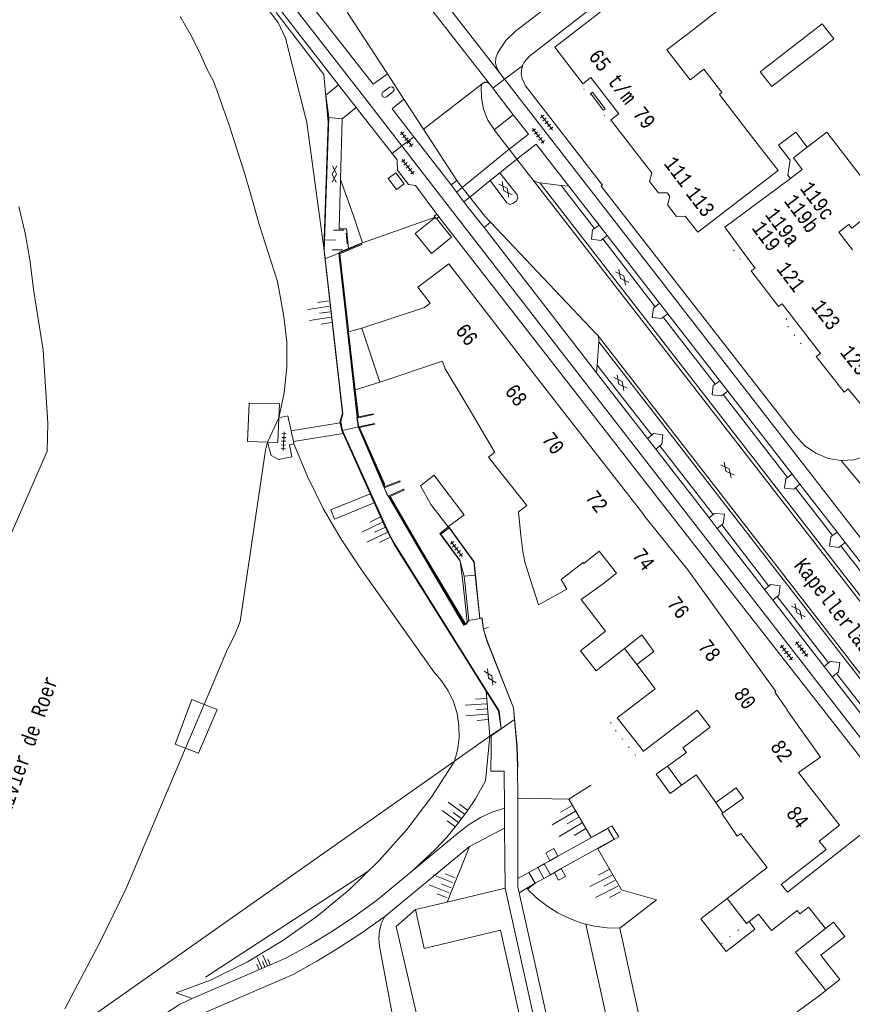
# Model space of a CAD drawing. Header units: metres. Extents: x 196790 to 198335, y 354523 to 356036.
# Tile 48 of 105: x 197305 to 197406, y 355113 to 355232. Entities that reach past the tile are written whole.
import ezdxf

# ---------------------------------------------------------------- set-up
doc = ezdxf.new("R2010")
doc.units = ezdxf.units.M
doc.linetypes.add('DGN Style 1', pattern=[1.160006, 0.00193, -1.158076])
doc.linetypes.add('DGN Style 2', pattern=[186.027128, 111.616277, -74.410851])
for name, color, linetype, lineweight in [('afdak', 252, 'DGN Style 2', 18), ('bij- of bedrijfsgebouw', 252, 'Continuous', 18), ('cultuurscheiding', 252, 'Continuous', 18), ('functiescheiding', 252, 'Continuous', 18), ('heg of haag', 252, 'Continuous', 18), ('hoofdgebouw', 252, 'Continuous', 18), ('huisnummer BAG', 252, 'Continuous', 18), ('insteek water', 252, 'Continuous', 18), ('kant asfaltverharding', 252, 'Continuous', 18), ('kant betonverharding', 252, 'Continuous', 18), ('kant klinkerverharding', 252, 'Continuous', 18), ('kant muur (extern)', 252, 'Continuous', 18), ('kant stolverharding', 252, 'Continuous', 18), ('kant tegelverharding', 252, 'Continuous', 18), ('kunstwerken', 252, 'Continuous', 18), ('overig WOZ', 252, 'DGN Style 1', 18), ('raster', 252, 'Continuous', 18), ('schutting', 252, 'Continuous', 18), ('steiger', 252, 'Continuous', 18), ('straatnaam', 252, 'Continuous', 18), ('taludlijn', 252, 'Continuous', 18), ('taludsymbool', 252, 'Continuous', 18), ('toegangstrap', 252, 'Continuous', 18), ('tussenmuur WOZ', 252, 'DGN Style 1', 18), ('verh asfaltsymbool', 2, 'Continuous', 0), ('verh tegelsymbool', 2, 'Continuous', 0), ('vlakafsluiter grijs', 252, 'DGN Style 2', 18), ('vlakafsluiter groen', 252, 'DGN Style 2', 18), ('waternaam', 252, 'Continuous', 18)]:
    doc.layers.add(name, color=color, linetype=linetype, lineweight=lineweight)
doc.styles.add('Style-Courier New', font='cour.ttf')

# ---------------------------------------------------------------- blocks, each defined once
blk = doc.blocks.new('TA')
at = {"layer": 'taludsymbool', "linetype": 'Continuous', "lineweight": 0}
for p, q in [((-0.5, 0), (-0.5, -0.5)), ((-0.25, 0), (-0.25, -1)), ((0, 0), (0, -0.5)), ((0.25, 0), (0.25, -1)), ((0.5, 0), (0.5, -0.5))]:
    blk.add_line(p, q, dxfattribs=at)
blk = doc.blocks.new('S612')
at = {"layer": 'verh asfaltsymbool', "color": 252}
for p, q in [((-0.99, -0.26), (0.01, 0.24)), ((0.01, -0.26), (-0.99, 0.24)), ((0.01, 0.24), (1.01, -0.26)), ((1.01, 0.24), (0.01, -0.26))]:
    blk.add_line(p, q, dxfattribs=at)
blk = doc.blocks.new('S642')
at = {"layer": 'verh tegelsymbool', "color": 252}
for p, q in [((-1.12, 0), (1.12, 0)), ((-0.9, -0.25), (-0.9, 0.25)), ((-0.45, -0.25), (-0.45, 0.25)), ((0, -0.25), (0, 0.25)), ((0.45, -0.25), (0.45, 0.25)), ((0.9, -0.25), (0.9, 0.25))]:
    blk.add_line(p, q, dxfattribs=at)

msp = doc.modelspace()

# ---------------------------------------------------------------- linework, layer by layer
at = {"layer": 'afdak'}
for p, q in [((197346.466, 355194.44), (197344.876, 355194.027)), ((197344.876, 355194.027), (197345.686, 355186.992)), ((197348.644, 355187.937), (197345.686, 355186.992)), ((197378.237, 355155.77), (197379.715, 355153.829)), ((197389.268, 355137.15), (197390.094, 355135.897))]:
    msp.add_line(p, q, dxfattribs=at)
at = {"layer": 'afdak', "flags": 128}
for points in [[(197398.244, 355214.731), (197396.849, 355216.553), (197398.917, 355218.136), (197400.309, 355216.316)], [(197398.244, 355214.731), (197397.989, 355212.925), (197398.276, 355212.539)], [(197355.511, 355207.682), (197357.331, 355205.425), (197354.9, 355203.465), (197352.944, 355205.89), (197355.348, 355207.829)], [(197355.511, 355207.682), (197355.481, 355207.659), (197355.348, 355207.829)], [(197383.41, 355141.548), (197382.068, 355140.57), (197383.756, 355138.255), (197385.098, 355139.233)], [(197390.636, 355125.561), (197387.474, 355123.11), (197389.839, 355120.058)], [(197389.839, 355120.058), (197390.534, 355119.162), (197393.997, 355121.846), (197393.276, 355122.775)], [(197402.527, 355121.928), (197398.907, 355119.082), (197402.556, 355114.44)]]:
    msp.add_lwpolyline(points, dxfattribs=at)
at = {"layer": 'bij- of bedrijfsgebouw'}
for p, q in [((197399.63, 355229.283), (197397.137, 355227.358)), ((197398.527, 355225.559), (197401.019, 355227.484)), ((197356.927, 355170.471), (197356.944, 355170.484))]:
    msp.add_line(p, q, dxfattribs=at)
at = {"layer": 'bij- of bedrijfsgebouw', "flags": 128}
for points in [[(197399.63, 355229.283), (197402.123, 355231.208), (197403.512, 355229.409), (197401.019, 355227.484)], [(197397.137, 355227.358), (197394.645, 355225.433), (197396.034, 355223.634), (197398.527, 355225.559)], [(197350.678, 355211.186), (197351.608, 355211.891), (197350.59, 355213.236), (197349.644, 355212.529), (197350.678, 355211.186)], [(197356.644, 355174.821), (197355.238, 355176.689), (197353.56, 355175.426), (197354.733, 355173.319)], [(197356.944, 355170.484), (197358.834, 355171.911), (197356.644, 355174.821)], [(197354.733, 355173.319), (197354.831, 355173.143), (197356.927, 355170.471)]]:
    msp.add_lwpolyline(points, dxfattribs=at)
at = {"layer": 'cultuurscheiding', "flags": 128}
msp.add_lwpolyline([(197373.568, 355122.466), (197384.832, 355071.722), (197385.067, 355070.49), (197385.607, 355069.316), (197386.416, 355068.308), (197387.414, 355067.548), (197391.914, 355065.662)], dxfattribs=at)
at = {"layer": 'functiescheiding'}
for p, q in [((197352.695, 355235.821), (197361.906, 355223.963)), ((197363.092, 355225.36), (197354.866, 355235.962)), ((197364.294, 355216.063), (197358.618, 355211.446)), ((197365.22, 355214.871), (197363.178, 355213.23)), ((197361.975, 355212.291), (197359.525, 355210.295))]:
    msp.add_line(p, q, dxfattribs=at)
at = {"layer": 'heg of haag'}
msp.add_line((197327.57, 355116.073), (197347.142, 355128.799), dxfattribs=at)
at = {"layer": 'hoofdgebouw'}
for p, q in [((197386.387, 355230.426), (197390.487, 355233.599)), ((197383.364, 355228.085), (197386.387, 355230.426)), ((197373.104, 355224.101), (197373.199, 355223.985)), ((197393.135, 355218.229), (197389.699, 355222.692)), ((197376.57, 355219.613), (197376.65, 355219.511)), ((197376.65, 355219.511), (197380.097, 355215.051)), ((197400.309, 355216.316), (197398.642, 355215.034)), ((197398.642, 355215.034), (197399.721, 355213.612)), ((197399.721, 355213.612), (197398.276, 355212.539)), ((197391.808, 355204.672), (197393.138, 355202.881)), ((197397.3, 355197.39), (197398.382, 355195.983)), ((197354.074, 355196.958), (197346.466, 355194.44)), ((197398.382, 355195.983), (197400.54, 355193.178)), ((197346.466, 355194.44), (197348.644, 355187.937)), ((197400.54, 355193.178), (197401.9, 355191.41)), ((197348.644, 355187.937), (197356.248, 355190.471)), ((197370.015, 355185.446), (197365.633, 355191.086)), ((197407.83, 355183.996), (197405.256, 355187.106)), ((197358.789, 355185.785), (197362.523, 355179.499)), ((197374.706, 355179.409), (197370.015, 355185.446)), ((197362.523, 355179.499), (197362.543, 355179.466)), ((197380.436, 355172.054), (197374.706, 355179.409)), ((197393.392, 355154.883), (197389.105, 355160.8)), ((197379.715, 355153.829), (197381.767, 355155.391)), ((197387.013, 355148.316), (197380.524, 355143.368)), ((197380.524, 355143.368), (197377.333, 355147.391)), ((197385.098, 355139.233), (197383.41, 355141.548)), ((197386.872, 355140.502), (197385.098, 355139.233)), ((197389.268, 355137.15), (197386.872, 355140.502)), ((197397.916, 355126.326), (197406.96, 355133.397)), ((197392.976, 355122.542), (197390.636, 355125.561)), ((197402.527, 355121.928), (197400.484, 355124.527)), ((197394.438, 355123.675), (197393.276, 355122.775)), ((197393.276, 355122.775), (197392.976, 355122.542)), ((197403.504, 355122.718), (197402.527, 355121.928)), ((197401.939, 355118.722), (197404.268, 355115.788)), ((197404.268, 355115.788), (197402.556, 355114.44)), ((197393.597, 355107.886), (197401.905, 355113.927)), ((197402.556, 355114.44), (197401.905, 355113.927))]:
    msp.add_line(p, q, dxfattribs=at)
at = {"layer": 'hoofdgebouw', "flags": 128}
for points in [[(197375.858, 355233.072), (197369.79, 355228.39), (197373.104, 355224.101)], [(197389.699, 355222.692), (197390.005, 355222.929), (197387.825, 355225.746), (197386.164, 355224.46), (197383.364, 355228.085)], [(197376.57, 355219.613), (197377.537, 355220.36), (197374.157, 355224.725), (197373.199, 355223.985)], [(197393.135, 355218.229), (197396.788, 355213.482), (197387.09, 355206.03), (197385.56, 355208), (197384.51, 355207.95), (197383.438, 355209.346), (197383.716, 355210.376), (197383.46, 355210.705)], [(197407.381, 355211.999), (197402.668, 355218.129), (197400.309, 355216.316)], [(197383.46, 355210.705), (197383.395, 355210.789), (197382.326, 355210.792), (197381.26, 355212.18), (197381.521, 355213.2), (197380.097, 355215.051)], [(197398.276, 355212.539), (197390.34, 355206.65), (197391.808, 355204.672)], [(197405.779, 355203.907), (197404.141, 355206.038), (197405.353, 355206.97), (197405.685, 355206.538), (197407.283, 355207.767)], [(197365.633, 355191.086), (197356.978, 355202.226), (197353.247, 355199.425), (197354.73, 355197.475), (197354.074, 355196.958)], [(197393.138, 355202.881), (197394.007, 355201.71), (197393.55, 355201.36), (197393.625, 355201.262)], [(197393.625, 355201.262), (197396.84, 355197.06), (197397.3, 355197.39)], [(197401.9, 355191.41), (197401.39, 355191.02), (197404.78, 355186.73), (197405.256, 355187.106)], [(197356.248, 355190.471), (197356.562, 355189.534), (197358.789, 355185.785)], [(197366.408, 355173.025), (197361.78, 355178.871), (197362.543, 355179.466)], [(197365.701, 355169.397), (197365.409, 355172.256), (197366.408, 355173.025)], [(197385.68, 355165.515), (197380.704, 355171.711), (197380.436, 355172.054)], [(197375.165, 355167.505), (197373.311, 355166.044), (197373.237, 355166.139), (197370.581, 355164.101), (197371.242, 355162.913), (197367.828, 355161.014), (197366.178, 355166.204), (197365.953, 355167.473), (197365.701, 355169.397)], [(197375.679, 355163.62), (197377.25, 355164.857), (197375.165, 355167.505)], [(197389.105, 355160.8), (197385.765, 355165.409), (197385.68, 355165.515)], [(197375.679, 355163.62), (197372.981, 355161.679), (197375.936, 355157.852)], [(197378.237, 355155.77), (197374.817, 355153.076), (197372.924, 355155.48), (197375.936, 355157.852)], [(197381.767, 355155.391), (197380.34, 355157.426), (197378.237, 355155.77)], [(197397.633, 355148.72), (197396.405, 355150.493), (197396.503, 355150.559), (197393.555, 355154.659), (197393.392, 355154.883)], [(197377.333, 355147.391), (197381.928, 355150.892), (197379.715, 355153.829)], [(197383.41, 355141.548), (197385.722, 355143.182), (197385.285, 355143.754), (197388.577, 355146.265), (197387.013, 355148.316)], [(197400.198, 355139.568), (197399.26, 355140.774), (197401.905, 355142.645), (197397.846, 355148.351), (197397.873, 355148.373), (197397.633, 355148.72)], [(197390.094, 355135.897), (197392.606, 355137.693), (197391.733, 355138.913), (197389.268, 355137.15)], [(197402.59, 355131.469), (197401.74, 355132.48), (197404.199, 355134.419), (197400.198, 355139.568)], [(197392.288, 355133.42), (197391.838, 355133.071), (197389.995, 355135.826), (197390.094, 355135.897)], [(197390.636, 355125.561), (197395.474, 355129.31), (197392.288, 355133.42)], [(197402.59, 355131.469), (197397.151, 355127.238), (197397.916, 355126.326)], [(197400.484, 355124.527), (197399.432, 355123.712), (197399.114, 355124.123), (197395.976, 355121.691), (197394.438, 355123.675)], [(197401.939, 355118.722), (197404.852, 355120.979), (197403.504, 355122.718)]]:
    msp.add_lwpolyline(points, dxfattribs=at)
at = {"layer": 'insteek water'}
for p, q in [((197336.459, 355183.637), (197335.082, 355180.684)), ((197325.166, 355143.72), (197327.404, 355149.005))]:
    msp.add_line(p, q, dxfattribs=at)
at = {"layer": 'insteek water', "flags": 128}
for points in [[(197324.524, 355232.09), (197325.727, 355230.015), (197326.82, 355227.88), (197327.798, 355225.693), (197328.556, 355224.295), (197329.165, 355222.626), (197329.77, 355220.918), (197330.36, 355219.204), (197330.936, 355217.486), (197331.429, 355215.969), (197331.909, 355214.448), (197332.376, 355212.923), (197332.833, 355211.395), (197333.48, 355209.138), (197334.096, 355206.873), (197336.277, 355200.09), (197337.034, 355195.871), (197337.4, 355192.817), (197337.427, 355189.722), (197337.11, 355186.643), (197336.459, 355183.637)], [(197305.015, 355209.15), (197305.785, 355205.944), (197306.335, 355202.701), (197306.848, 355198.9), (197307.977, 355191.783), (197308.518, 355182.988), (197308.445, 355179.607), (197299.256, 355158.651)], [(197327.404, 355149.005), (197330.236, 355155.693), (197331.103, 355157.317), (197331.758, 355159.037), (197334.844, 355179.702), (197335.082, 355180.684)], [(197310.593, 355112.239), (197314.866, 355120.321), (197317.958, 355126.694), (197325.166, 355143.72)]]:
    msp.add_lwpolyline(points, dxfattribs=at)
at = {"layer": 'kant asfaltverharding'}
for p, q in [((197344.724, 355232.614), (197349.563, 355225.192)), ((197351.569, 355222.107), (197349.563, 355225.192)), ((197362.321, 355223.426), (197363.743, 355224.525)), ((197363.092, 355225.36), (197363.743, 355224.525)), ((197361.906, 355223.963), (197362.321, 355223.426)), ((197353.93, 355218.486), (197351.569, 355222.107)), ((197342.477, 355219.892), (197344.104, 355219.73)), ((197344.104, 355219.73), (197343.903, 355212.421)), ((197357.966, 355212.296), (197353.93, 355218.486)), ((197364.294, 355216.063), (197362.457, 355218.43)), ((197365.22, 355214.871), (197364.294, 355216.063)), ((197367.178, 355212.348), (197365.22, 355214.871)), ((197363.178, 355213.23), (197361.975, 355212.291)), ((197343.903, 355212.421), (197343.738, 355206.432)), ((197358.618, 355211.446), (197357.966, 355212.296)), ((197359.525, 355210.295), (197358.618, 355211.446)), ((197446.133, 355110.634), (197367.178, 355212.348)), ((197367.977, 355212.027), (197370.567, 355211.695)), ((197446.014, 355111.479), (197367.977, 355212.027)), ((197370.567, 355211.695), (197374.6, 355206.496)), ((197375.596, 355205.224), (197381.936, 355197.038)), ((197344.861, 355204.007), (197344.855, 355204.074)), ((197382.921, 355195.778), (197389.171, 355187.699)), ((197375.113, 355192.786), (197374.935, 355189.987)), ((197441.13, 355107.698), (197375.113, 355192.786)), ((197374.935, 355189.987), (197381.512, 355181.528)), ((197390.165, 355186.44), (197397.943, 355176.419)), ((197345.933, 355183.59), (197346.117, 355182.545)), ((197382.512, 355180.246), (197388.962, 355171.961)), ((197349.182, 355175.155), (197349.674, 355174.171)), ((197398.888, 355175.177), (197403.377, 355169.41)), ((197389.978, 355170.683), (197395.666, 355163.286)), ((197404.382, 355168.141), (197410.626, 355160.085)), ((197396.689, 355162.029), (197402.884, 355154.038)), ((197358.937, 355158.637), (197359.043, 355158.667)), ((197403.869, 355152.745), (197410.231, 355144.519)), ((197365.322, 355137.661), (197365.314, 355141.451)), ((197365.344, 355127.975), (197365.322, 355137.661)), ((197363.707, 355136.488), (197363.73, 355134.068)), ((197363.73, 355134.068), (197363.798, 355126.805))]:
    msp.add_line(p, q, dxfattribs=at)
at = {"layer": 'kant asfaltverharding', "flags": 128}
for points in [[(197405.387, 355261.545), (197371.377, 355235.216), (197365.072, 355230.348), (197363.894, 355229.215), (197362.987, 355227.856), (197362.881, 355227.652)], [(197362.881, 355227.652), (197362.684, 355227.092), (197362.651, 355226.475), (197362.796, 355225.874), (197363.092, 355225.36)], [(197362.457, 355218.43), (197362.455, 355218.433), (197361.717, 355219.595), (197361.196, 355220.895), (197360.926, 355222.269), (197360.914, 355223.645), (197361.027, 355223.959)], [(197361.027, 355223.959), (197361.299, 355224.151), (197361.632, 355224.153), (197361.906, 355223.963)], [(197342.059, 355202.818), (197341.942, 355203.84), (197342.477, 355219.892)], [(197361.975, 355212.291), (197363.994, 355209.587), (197364.349, 355209.381), (197364.743, 355209.497), (197365.166, 355209.847), (197365.349, 355210.186), (197365.245, 355210.556), (197363.178, 355213.23)], [(197362.045, 355207.269), (197361.338, 355207.993), (197359.525, 355210.295)], [(197374.918, 355193.67), (197374.863, 355193.737), (197362.045, 355207.269)], [(197344.855, 355204.074), (197344.64, 355206.447), (197343.738, 355206.432)], [(197374.6, 355206.496), (197374.377, 355206.32), (197374.23, 355205.184), (197375.367, 355205.05), (197375.596, 355205.224)], [(197344.126, 355182.094), (197343.945, 355183.145), (197344.196, 355184.103), (197342.059, 355202.818)], [(197381.936, 355197.038), (197381.722, 355196.88), (197381.573, 355195.731), (197382.718, 355195.604), (197382.921, 355195.778)], [(197441.888, 355107.396), (197375.209, 355193.322), (197374.918, 355193.67)], [(197389.171, 355187.699), (197388.956, 355187.547), (197388.821, 355186.4), (197389.93, 355186.266), (197390.165, 355186.44)], [(197361.479, 355150.764), (197350.415, 355168.426), (197349.896, 355169.351), (197344.126, 355182.094)], [(197381.512, 355181.528), (197381.742, 355181.715), (197382.875, 355181.583), (197382.732, 355180.425), (197382.512, 355180.246)], [(197397.943, 355176.419), (197397.725, 355176.251), (197397.563, 355175.11), (197398.689, 355175.01), (197398.888, 355175.177)], [(197388.962, 355171.961), (197389.158, 355172.074), (197390.313, 355171.982), (197390.169, 355170.861), (197389.978, 355170.683)], [(197403.377, 355169.41), (197403.165, 355169.241), (197403.024, 355168.102), (197404.146, 355167.978), (197404.382, 355168.141)], [(197395.666, 355163.286), (197395.892, 355163.475), (197397.055, 355163.332), (197396.873, 355162.168), (197396.689, 355162.029)], [(197359.043, 355158.667), (197359.187, 355158.807), (197359.422, 355159.14)], [(197364.934, 355147.172), (197364.805, 355148.595), (197361.603, 355156.696), (197361.178, 355158.107), (197360.989, 355159.414), (197360.73, 355159.383)], [(197402.884, 355154.038), (197403.102, 355154.204), (197404.242, 355154.06), (197404.095, 355152.921), (197403.869, 355152.745)], [(197361.479, 355150.764), (197363.062, 355148.237), (197363.322, 355146.039)], [(197365.314, 355141.451), (197365.227, 355143.936), (197364.934, 355147.172)], [(197363.322, 355146.039), (197362.13, 355145.201), (197362.106, 355143.58)], [(197362.106, 355143.58), (197362.067, 355140.957), (197363.665, 355140.925), (197363.707, 355136.488)], [(197365.506, 355126.261), (197365.346, 355126.98), (197365.344, 355127.975)], [(197363.798, 355126.805), (197379.285, 355057.142), (197380.907, 355057.504)], [(197388.99, 355056.604), (197381.386, 355059.66), (197380.869, 355059.861), (197380.418, 355060.235), (197380.114, 355060.736), (197379.991, 355061.277), (197365.506, 355126.261)]]:
    msp.add_lwpolyline(points, dxfattribs=at)
at = {"layer": 'kant betonverharding'}
msp.add_line((197364.787, 355220.239), (197362.457, 355218.43), dxfattribs=at)
at = {"layer": 'kant klinkerverharding'}
for p, q in [((197344.104, 355219.73), (197345.792, 355221.126)), ((197357.966, 355212.296), (197357.263, 355211.768)), ((197371.499, 355211.603), (197370.567, 355211.695)), ((197375.155, 355206.891), (197371.499, 355211.603)), ((197361.249, 355206.61), (197362.045, 355207.269)), ((197375.155, 355206.891), (197374.6, 355206.496)), ((197375.596, 355205.224), (197376.114, 355205.654)), ((197382.474, 355197.457), (197376.114, 355205.654)), ((197382.474, 355197.457), (197381.936, 355197.038)), ((197382.921, 355195.778), (197383.459, 355196.188)), ((197389.736, 355188.097), (197383.459, 355196.188)), ((197374.852, 355189.05), (197374.935, 355189.987)), ((197381.008, 355181.114), (197374.852, 355189.05)), ((197389.736, 355188.097), (197389.171, 355187.699)), ((197390.165, 355186.44), (197390.717, 355186.833)), ((197398.481, 355176.826), (197390.717, 355186.833)), ((197381.512, 355181.528), (197381.008, 355181.114)), ((197381.997, 355179.838), (197382.512, 355180.246)), ((197388.444, 355171.527), (197381.997, 355179.838)), ((197398.481, 355176.826), (197397.943, 355176.419)), ((197398.888, 355175.177), (197399.429, 355175.604)), ((197403.926, 355169.809), (197399.429, 355175.604)), ((197388.962, 355171.961), (197388.444, 355171.527)), ((197389.432, 355170.252), (197389.978, 355170.683)), ((197395.161, 355162.866), (197389.432, 355170.252)), ((197403.926, 355169.809), (197403.377, 355169.41)), ((197404.382, 355168.141), (197404.904, 355168.548)), ((197411.159, 355160.485), (197404.904, 355168.548)), ((197395.161, 355162.866), (197395.666, 355163.286)), ((197396.689, 355162.029), (197396.138, 355161.607)), ((197402.356, 355153.589), (197396.138, 355161.607)), ((197402.356, 355153.589), (197402.884, 355154.038)), ((197403.869, 355152.745), (197403.326, 355152.339)), ((197409.714, 355144.103), (197403.326, 355152.339)), ((197368.494, 355127.993), (197367.741, 355129.309)), ((197368.502, 355129.732), (197369.267, 355128.426)), ((197363.798, 355126.805), (197356.787, 355125.132)), ((197356.787, 355125.132), (197352.955, 355124.218))]:
    msp.add_line(p, q, dxfattribs=at)
at = {"layer": 'kant klinkerverharding', "flags": 128}
for points in [[(197343.676, 355223.839), (197342.13, 355222.605), (197342.477, 355219.892)], [(197367.178, 355212.348), (197367.65, 355212.096), (197367.977, 355212.027)], [(197374.918, 355193.67), (197375.08, 355193.372), (197375.127, 355193.036), (197375.113, 355192.786)], [(197416.871, 355173.165), (197414.135, 355170.887), (197407.379, 355179.01), (197405.935, 355178.568), (197404.429, 355178.448)], [(197370.175, 355130.663), (197369.668, 355131.598), (197368.731, 355131.08), (197369.205, 355130.123)], [(197369.759, 355128.701), (197370.239, 355127.789), (197371.087, 355128.236), (197370.584, 355129.163)], [(197352.955, 355124.218), (197354.012, 355119.532), (197363.228, 355121.751), (197380.309, 355045.141), (197379.973, 355045.003), (197380.057, 355043.696), (197379.932, 355042.376), (197379.598, 355041.092), (197379.073, 355039.893), (197379.134, 355039.576), (197352.519, 355013.426), (197352.116, 355009.834), (197352.721, 355009.181), (197352.654, 355008.639), (197353.641, 355007.557), (197353.338, 355007.28), (197356.087, 355004.295)]]:
    msp.add_lwpolyline(points, dxfattribs=at)
at = {"layer": 'kant muur (extern)'}
for p, q in [((197374.124, 355222.782), (197374.186, 355222.7)), ((197374.186, 355222.7), (197375.568, 355220.912)), ((197375.568, 355220.912), (197375.681, 355220.771)), ((197355.348, 355207.829), (197355.337, 355207.844)), ((197355.806, 355207.908), (197355.511, 355207.682)), ((197343.779, 355203.55), (197343.685, 355203.51)), ((197343.685, 355203.51), (197345.925, 355183.657)), ((197343.779, 355203.55), (197344.861, 355204.007)), ((197344.875, 355194.027), (197344.849, 355194.26)), ((197345.925, 355183.657), (197345.933, 355183.59)), ((197346.1, 355182.516), (197346.117, 355182.545)), ((197349.182, 355175.155), (197349.167, 355175.189)), ((197349.706, 355174.117), (197349.674, 355174.171)), ((197360.73, 355159.383), (197360.194, 355164.609))]:
    msp.add_line(p, q, dxfattribs=at)
at = {"layer": 'kant muur (extern)', "flags": 128}
for points in [[(197375.681, 355220.771), (197375.902, 355220.942), (197374.346, 355222.954), (197374.124, 355222.782)], [(197355.337, 355207.844), (197355.227, 355207.986), (197355.555, 355208.231)], [(197355.511, 355207.682), (197355.481, 355207.659), (197355.348, 355207.829)], [(197355.555, 355208.231), (197355.565, 355208.238), (197355.819, 355207.918), (197355.806, 355207.908)], [(197344.861, 355204.007), (197346.44, 355204.673), (197346.487, 355204.562), (197343.814, 355203.434), (197344.849, 355194.26)], [(197346.061, 355183.74), (197346.037, 355183.735), (197344.875, 355194.027)], [(197345.933, 355183.59), (197347.887, 355184.004), (197347.862, 355184.121), (197346.061, 355183.74)], [(197346.117, 355182.545), (197348.013, 355182.955), (197348.038, 355182.838), (197346.205, 355182.441)], [(197349.167, 355175.189), (197346.057, 355182.44), (197346.1, 355182.516)], [(197349.189, 355175.444), (197346.191, 355182.432), (197346.195, 355182.439), (197346.205, 355182.441)], [(197349.189, 355175.444), (197349.247, 355175.309), (197351.063, 355176.014), (197351.106, 355175.902), (197349.182, 355175.155)], [(197349.674, 355174.171), (197351.535, 355174.993), (197351.577, 355174.88), (197349.846, 355174.116), (197349.885, 355174.05)], [(197349.706, 355174.117), (197355.754, 355163.788), (197358.826, 355158.594), (197358.937, 355158.637)], [(197358.937, 355158.637), (197355.791, 355163.962), (197349.885, 355174.05)]]:
    msp.add_lwpolyline(points, dxfattribs=at)
at = {"layer": 'kant stolverharding'}
for q in [(197363.73, 355134.068), (197349.278, 355123.396)]:
    msp.add_line((197359.48, 355131.827), q, dxfattribs=at)
at = {"layer": 'kant stolverharding', "flags": 128}
for points in [[(197352.631, 355128.932), (197358.234, 355133.561), (197359.466, 355134.516), (197360.806, 355135.332), (197362.229, 355135.993), (197363.707, 355136.488)], [(197325.973, 355113.491), (197337.299, 355118.366), (197340.139, 355119.941), (197342.917, 355121.628), (197345.627, 355123.423), (197348.261, 355125.322), (197352.631, 355128.932)], [(197349.278, 355123.396), (197346.59, 355121.503), (197343.841, 355119.699), (197341.033, 355117.986), (197338.173, 355116.366), (197326.709, 355111.436), (197325.452, 355110.83), (197324.597, 355110.249)], [(197325.973, 355113.491), (197324.424, 355112.763), (197322.968, 355111.796), (197321.642, 355110.594), (197320.503, 355109.186), (197319.593, 355107.62)]]:
    msp.add_lwpolyline(points, dxfattribs=at)
at = {"layer": 'kant tegelverharding'}
for p, q in [((197487.508, 355064.993), (197363.743, 355224.525)), ((197343.676, 355223.839), (197345.792, 355221.126)), ((197364.787, 355220.239), (197362.321, 355223.426)), ((197350.134, 355215.559), (197345.792, 355221.126)), ((197352.755, 355217.58), (197357.263, 355211.768)), ((197358.821, 355209.722), (197357.925, 355210.882)), ((197355.806, 355207.908), (197355.555, 355208.231)), ((197382.704, 355173.364), (197355.806, 355207.908)), ((197374.852, 355189.05), (197361.249, 355206.61)), ((197376.114, 355205.654), (197375.155, 355206.891)), ((197383.459, 355196.188), (197382.474, 355197.457)), ((197390.717, 355186.833), (197389.736, 355188.097)), ((197338.218, 355180.75), (197338.271, 355180.492)), ((197381.997, 355179.838), (197381.008, 355181.114)), ((197404.429, 355178.448), (197422.216, 355157.066)), ((197399.429, 355175.604), (197398.481, 355176.826)), ((197389.432, 355170.252), (197388.444, 355171.527)), ((197404.904, 355168.548), (197403.926, 355169.809)), ((197396.138, 355161.607), (197395.161, 355162.866)), ((197403.326, 355152.339), (197402.356, 355153.589))]:
    msp.add_line(p, q, dxfattribs=at)
at = {"layer": 'kant tegelverharding', "flags": 128}
for points in [[(197351.32, 355216.473), (197346.25, 355223.021), (197337.369, 355234.416), (197243.012, 355355.967), (197242.503, 355356.81), (197242.203, 355357.748), (197242.06, 355358.479), (197241.6, 355359.917), (197240.817, 355361.208), (197237.815, 355365.062)], [(197336.343, 355232.988), (197336.506, 355232.778), (197336.634, 355232.868), (197343.676, 355223.839)], [(197349.563, 355225.192), (197347.837, 355223.911), (197340.253, 355233.64)], [(197365.886, 355226.135), (197366.102, 355226.602), (197366.733, 355227.319), (197375.186, 355233.883)], [(197404.429, 355178.448), (197402.852, 355178.728), (197401.336, 355179.354), (197399.992, 355180.293), (197398.906, 355181.471), (197375.427, 355211.611), (197375.584, 355211.744), (197366.281, 355223.741), (197365.848, 355224.593), (197365.755, 355225.098), (197365.767, 355225.624), (197365.886, 355226.135)], [(197349.035, 355222.949), (197348.895, 355222.71), (197348.968, 355222.443), (197349.209, 355222.307), (197349.475, 355222.384), (197350.246, 355222.997), (197350.38, 355223.225), (197350.315, 355223.481), (197350.087, 355223.615), (197349.831, 355223.549), (197349.035, 355222.949)], [(197351.569, 355222.107), (197350.13, 355220.964), (197352.755, 355217.58)], [(197364.294, 355216.063), (197366.616, 355217.876), (197364.787, 355220.239)], [(197484.931, 355044.212), (197481.749, 355048.31), (197357.892, 355207.986), (197351.32, 355216.473)], [(197371.499, 355211.603), (197367.557, 355216.684), (197365.22, 355214.871)], [(197355.555, 355208.231), (197352.955, 355211.669), (197352.134, 355211.814), (197350.788, 355213.519), (197350.732, 355214.792), (197350.134, 355215.559)], [(197357.925, 355210.882), (197357.876, 355210.945), (197357.263, 355211.768)], [(197361.249, 355206.61), (197359.343, 355209.047), (197358.821, 355209.722)], [(197336.459, 355183.637), (197337.55, 355183.871), (197337.95, 355182.041)], [(197337.95, 355182.041), (197337.995, 355181.838), (197338.218, 355180.75)], [(197338.271, 355180.492), (197337.739, 355180.373), (197338.022, 355178.912), (197336.413, 355178.571), (197335.502, 355179.071), (197335.082, 355180.684)], [(197382.704, 355173.364), (197415.028, 355132.025), (197418.821, 355127.312), (197426.22, 355117.67), (197426.162, 355117.573), (197439.09, 355100.957), (197447.403, 355090.49), (197447.266, 355090.385), (197453.819, 355082.221), (197453.723, 355082.153), (197455.981, 355079.258), (197455.944, 355079.174), (197461.241, 355072.44), (197461.369, 355072.494), (197471.122, 355059.986), (197471.26, 355059.822), (197471.3, 355059.861), (197476.126, 355053.586), (197479.589, 355049.159), (197481.012, 355047.29), (197484.037, 355043.418)], [(197360.194, 355164.609), (197360.03, 355166.208), (197357.025, 355170.339), (197356.01, 355169.574), (197358.338, 355166.44), (197358.853, 355164.489)]]:
    msp.add_lwpolyline(points, dxfattribs=at)
at = {"layer": 'kunstwerken'}
for p, q in [((197337.95, 355182.041), (197343.865, 355183.004)), ((197344.224, 355181.728), (197338.218, 355180.75))]:
    msp.add_line(p, q, dxfattribs=at)
at = {"layer": 'kunstwerken', "flags": 128}
msp.add_lwpolyline([(197347.978, 355173.337), (197343.184, 355171.389), (197342.732, 355172.499), (197347.488, 355174.432)], dxfattribs=at)
at = {"layer": 'overig WOZ'}
msp.add_line((197374.186, 355222.7), (197375.568, 355220.912), dxfattribs=at)
at = {"layer": 'overig WOZ', "flags": 128}
for points in [[(197374.186, 355222.7), (197373.953, 355222.52), (197372.866, 355223.917), (197373.104, 355224.101)], [(197376.65, 355219.511), (197376.417, 355219.331), (197375.335, 355220.732), (197375.568, 355220.912)], [(197393.138, 355202.881), (197392.513, 355202.417), (197391.184, 355204.208), (197391.808, 355204.672)], [(197400.54, 355193.178), (197399.637, 355192.482), (197397.478, 355195.288), (197398.382, 355195.983)], [(197380.524, 355143.368), (197379.67, 355142.691), (197376.479, 355146.714), (197377.333, 355147.391)]]:
    msp.add_lwpolyline(points, dxfattribs=at)
at = {"layer": 'raster'}
for p, q in [((197341.907, 355204.114), (197342.397, 355219.323)), ((197355.337, 355207.844), (197346.571, 355204.748)), ((197343.038, 355206.288), (197344.288, 355206.309)), ((197344.702, 355204.651), (197344.586, 355205.932)), ((197343.354, 355205.098), (197342.087, 355205.114)), ((197344.157, 355203.897), (197342.898, 355203.925)), ((197343.779, 355203.55), (197344.849, 355194.26)), ((197344.849, 355194.26), (197344.876, 355194.027)), ((197344.876, 355194.027), (197345.686, 355186.992)), ((197345.686, 355186.992), (197346.061, 355183.74)), ((197347.488, 355174.432), (197344.224, 355181.728)), ((197346.074, 355182.535), (197346.1, 355182.516)), ((197346.1, 355182.516), (197346.205, 355182.441)), ((197349.189, 355175.444), (197349.167, 355175.189)), ((197347.978, 355173.337), (197347.488, 355174.432)), ((197349.706, 355174.117), (197349.885, 355174.05)), ((197361.197, 355158.113), (197361.77, 355158.333)), ((197361.969, 355145.149), (197357.676, 355142.13)), ((197357.676, 355142.13), (197313.903, 355111.354)), ((197365.334, 355141.453), (197365.314, 355141.451))]:
    msp.add_line(p, q, dxfattribs=at)
at = {"layer": 'raster', "flags": 128}
for points in [[(197342.397, 355219.323), (197341.873, 355225.112), (197336.114, 355232.571)], [(197346.571, 355204.748), (197345.913, 355204.516), (197344.855, 355204.074)], [(197343.865, 355183.004), (197343.84, 355183.113), (197344.144, 355184.134), (197342.162, 355201.638), (197341.907, 355204.114)], [(197343.779, 355203.55), (197343.771, 355203.623), (197344.855, 355204.074)], [(197344.224, 355181.728), (197344.08, 355182.049), (197343.865, 355183.004)], [(197345.925, 355183.657), (197345.885, 355183.656), (197346.022, 355182.574), (197346.074, 355182.535)], [(197345.925, 355183.657), (197346.07, 355183.66), (197346.061, 355183.74)], [(197346.205, 355182.441), (197349.206, 355175.641), (197349.189, 355175.444)], [(197349.167, 355175.189), (197349.164, 355175.151), (197349.604, 355174.155), (197349.706, 355174.117)], [(197361.491, 355150.623), (197350.478, 355168.184), (197349.282, 355170.422), (197347.978, 355173.337)], [(197349.885, 355174.05), (197349.933, 355174.032), (197353.601, 355167.726), (197359.043, 355158.667)], [(197356.927, 355170.471), (197355.923, 355169.644), (197358.351, 355166.318), (197358.706, 355163.813), (197359.2, 355159.039), (197359.043, 355158.667)], [(197361.197, 355158.113), (197361.006, 355159.436), (197360.748, 355159.405), (197360.049, 355166.215), (197356.944, 355170.484)], [(197361.197, 355158.113), (197361.622, 355156.703), (197364.825, 355148.6), (197365.247, 355143.937), (197365.334, 355141.453)], [(197361.491, 355150.623), (197363.003, 355148.213), (197363.303, 355146.087), (197361.969, 355145.149)], [(197377.663, 355121.956), (197382.106, 355125.399), (197377.871, 355126.599), (197374.999, 355131.573), (197377.547, 355133.022), (197376.7, 355134.321), (197374.212, 355132.934), (197371.498, 355137.565)], [(197377.663, 355121.956), (197380.683, 355108.178), (197381.152, 355106.115), (197382.84, 355100.165)]]:
    msp.add_lwpolyline(points, dxfattribs=at)
at = {"layer": 'schutting', "flags": 128}
msp.add_lwpolyline([(197371.498, 355137.565), (197374.121, 355139.213), (197374.21, 355139.269)], dxfattribs=at)
at = {"layer": 'steiger', "flags": 128}
for points in [[(197336.459, 355183.637), (197336.525, 355185.31), (197332.877, 355185.41), (197332.677, 355180.777), (197335.082, 355180.684)], [(197336.459, 355183.637), (197336.34, 355180.636), (197335.082, 355180.684)], [(197325.166, 355143.72), (197323.902, 355144.195), (197325.922, 355149.585), (197327.404, 355149.005)], [(197327.404, 355149.005), (197328.978, 355148.389), (197326.727, 355143.133), (197325.166, 355143.72)]]:
    msp.add_lwpolyline(points, dxfattribs=at)
at = {"layer": 'taludlijn'}
for p, q in [((197361.491, 355150.623), (197361.479, 355150.764)), ((197361.969, 355145.149), (197361.491, 355150.623)), ((197361.417, 355139.79), (197361.969, 355145.149)), ((197359.48, 355131.827), (197356.787, 355125.132)), ((197366.506, 355126.702), (197367.429, 355127.397))]:
    msp.add_line(p, q, dxfattribs=at)
at = {"layer": 'taludlijn', "flags": 128}
for points in [[(197286.717, 355295.488), (197336.381, 355231.368), (197337.267, 355229.468)], [(197337.267, 355229.468), (197339.852, 355219.29), (197341.907, 355204.114)], [(197346.571, 355204.748), (197345.429, 355208.134), (197343.903, 355212.421)], [(197357.676, 355142.13), (197358.048, 355143.489), (197358.235, 355144.927), (197358.217, 355146.408), (197357.985, 355147.887), (197357.543, 355149.316), (197356.908, 355150.654), (197356.107, 355151.864), (197355.175, 355152.92), (197346.362, 355165.395), (197343.967, 355168.953), (197341.811, 355172.672), (197339.908, 355176.527), (197338.271, 355180.492)], [(197357.676, 355142.13), (197357.654, 355142.069), (197354.957, 355137.898), (197351.927, 355133.908), (197348.583, 355130.138), (197344.951, 355126.624), (197341.06, 355123.398), (197336.947, 355120.487), (197332.649, 355117.912), (197328.208, 355115.688), (197324.025, 355114.159), (197325.973, 355113.491)], [(197352.631, 355128.932), (197355.442, 355131.544), (197356.748, 355132.963), (197357.979, 355134.45), (197359.131, 355136), (197360.199, 355137.606), (197361.417, 355139.79)], [(197373.568, 355122.466), (197373.063, 355122.591), (197371.575, 355123.132), (197370.154, 355123.829), (197368.822, 355124.668), (197367.601, 355125.633), (197366.506, 355126.702)], [(197355.103, 355085.211), (197348.603, 355119.807), (197348.515, 355120.728), (197348.601, 355121.665), (197348.861, 355122.57), (197349.278, 355123.396)], [(197352.955, 355124.218), (197350.636, 355122.159), (197359.413, 355084.465)], [(197377.663, 355121.956), (197376.133, 355122.004), (197374.591, 355122.214), (197373.568, 355122.466)]]:
    msp.add_lwpolyline(points, dxfattribs=at)
at = {"layer": 'toegangstrap'}
for p, q in [((197358.853, 355164.489), (197360.194, 355164.609)), ((197358.853, 355164.489), (197359.422, 355159.14)), ((197359.422, 355159.14), (197360.73, 355159.383)), ((197370.175, 355130.663), (197369.205, 355130.123)), ((197367.741, 355129.309), (197366.663, 355128.709)), ((197368.502, 355129.732), (197367.741, 355129.309)), ((197369.205, 355130.123), (197368.502, 355129.732)), ((197366.663, 355128.709), (197367.429, 355127.397)), ((197368.494, 355127.993), (197369.267, 355128.426)), ((197369.267, 355128.426), (197369.759, 355128.701)), ((197369.759, 355128.701), (197370.584, 355129.163)), ((197367.429, 355127.397), (197368.494, 355127.993))]:
    msp.add_line(p, q, dxfattribs=at)
at = {"layer": 'toegangstrap', "flags": 128}
msp.add_lwpolyline([(197370.584, 355129.163), (197376.961, 355132.732), (197376.218, 355134.025), (197370.175, 355130.663)], dxfattribs=at)
at = {"layer": 'tussenmuur WOZ'}
msp.add_line((197392.976, 355122.542), (197389.839, 355120.058), dxfattribs=at)
at = {"layer": 'vlakafsluiter grijs'}
for p, q in [((197365.886, 355226.135), (197363.743, 355224.525)), ((197353.93, 355218.486), (197361.027, 355223.959)), ((197351.32, 355216.473), (197352.755, 355217.58)), ((197350.134, 355215.559), (197351.32, 355216.473)), ((197357.925, 355210.882), (197358.618, 355211.446)), ((197358.821, 355209.722), (197359.525, 355210.295)), ((197342.059, 355202.818), (197343.685, 355203.51)), ((197346.074, 355182.535), (197344.126, 355182.094)), ((197346.117, 355182.545), (197346.074, 355182.535)), ((197364.934, 355147.172), (197363.322, 355146.039))]:
    msp.add_line(p, q, dxfattribs=at)
at = {"layer": 'vlakafsluiter groen'}
for p, q in [((197371.498, 355137.565), (197365.322, 355137.661)), ((197365.344, 355127.975), (197366.663, 355128.709)), ((197365.506, 355126.261), (197367.429, 355127.397))]:
    msp.add_line(p, q, dxfattribs=at)

# ---------------------------------------------------------------- block references
at = {"layer": 'taludsymbool'}
for p, xscale, yscale, zscale, rotation in [((197342.666, 355196.445), 2.634694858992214, 2.634694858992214, 2.634694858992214, 278.754429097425), ((197349.252, 355170.386), 2.72534933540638, 2.72534933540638, 2.72534933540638, 295.4931724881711), ((197361.594, 355148.45), 2.581758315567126, 2.581758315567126, 2.581758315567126, 274.4429597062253), ((197358.537, 355135.227), 2.477233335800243, 2.477233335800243, 2.477233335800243, 233.9165109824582), ((197372.713, 355135.399), 3.258020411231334, 3.258020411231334, 3.258020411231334, 300.610883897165), ((197357.277, 355126.836), 2.59251576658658, 2.59251576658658, 2.59251576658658, 247.9564566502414), ((197377.065, 355127.724), 3.019246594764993, 3.019246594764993, 3.019246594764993, 297.048799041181), ((197334.74, 355117.272), 1.434935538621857, 1.434935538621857, 1.434935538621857, 203.4921973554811)]:
    msp.add_blockref('TA', p, dxfattribs=dict(at, xscale=xscale, yscale=yscale, zscale=zscale, rotation=rotation))
at = {"layer": 'verh asfaltsymbool'}
for p, rotation in [((197343.152, 355213.054), 88.39613722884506), ((197363.843, 355211.224), 306.7437966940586), ((197377.944, 355200.618), 307.8096521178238), ((197377.741, 355187.874), 307.8096521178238), ((197390.694, 355177.327), 307.8096521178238), ((197399.244, 355160.251), 307.8096521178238), ((197361.995, 355152.33), 302.0843615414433)]:
    msp.add_blockref('S612', p, dxfattribs=dict(at, rotation=rotation))
at = {"layer": 'verh tegelsymbool'}
for p, rotation in [((197368.824, 355219.307), 307.8900628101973), ((197367.808, 355217.68), 307.8900628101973), ((197351.892, 355217.273), 307.8900628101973), ((197352.049, 355213.951), 307.8900628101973), ((197337.03, 355180.799), 87.24916520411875), ((197357.924, 355167.792), 126.4231783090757), ((197399.64, 355155.679), 307.8096521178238), ((197397.811, 355155.272), 307.8096521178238)]:
    msp.add_blockref('S642', p, dxfattribs=dict(at, rotation=rotation))

# ---------------------------------------------------------------- texts
at = {"layer": 'huisnummer BAG', "style": 'Style-Courier New', "width": 0.694444}
for s, rotation, p in [('65 t/m 79', 307.68393, (197373.787, 355227.252)), ('111', 307.52317, (197382.897, 355214.318)), ('113', 307.52317, (197385.544, 355210.703)), ('119c', 306.58342, (197399.35, 355211.33)), ('119b', 306.58342, (197397.433, 355209.801)), ('119a', 306.58342, (197395.134, 355208.157)), ('119', 306.58342, (197393.53, 355206.55)), ('121', 307.44284, (197396.5, 355201.622)), ('123', 307.56859, (197400.735, 355197.028)), ('66', 307.80965, (197357.699, 355194.12)), ('125', 308.30199, (197404.186, 355191.517)), ('68', 307.80965, (197363.664, 355186.803)), ('70', 307.80965, (197368.13, 355180.984)), ('72', 307.80965, (197373.403, 355173.959)), ('74', 307.80965, (197379.052, 355166.958)), ('76', 307.80965, (197383.264, 355161.143)), ('78', 307.80965, (197387.029, 355155.947)), ('80', 305.80411, (197391.33, 355150.236)), ('82', 305.4378, (197395.769, 355143.872)), ('84', 307.85489, (197397.678, 355135.822))]:
    msp.add_text(s, height=1.8, rotation=rotation, dxfattribs=at).set_placement(p)
at = {"layer": 'straatnaam', "style": 'Style-Courier New', "width": 0.694444}
msp.add_text('Kapellerlaan', height=1.8, rotation=307.80965, dxfattribs=at).set_placement((197398.628, 355165.77))
at = {"layer": 'waternaam', "style": 'Style-Courier New', "width": 0.694444}
msp.add_text('Rivier de Roer', height=1.8, rotation=70.42327, dxfattribs=at).set_placement((197303.933, 355135.509))

doc.saveas('drawing.dxf')
